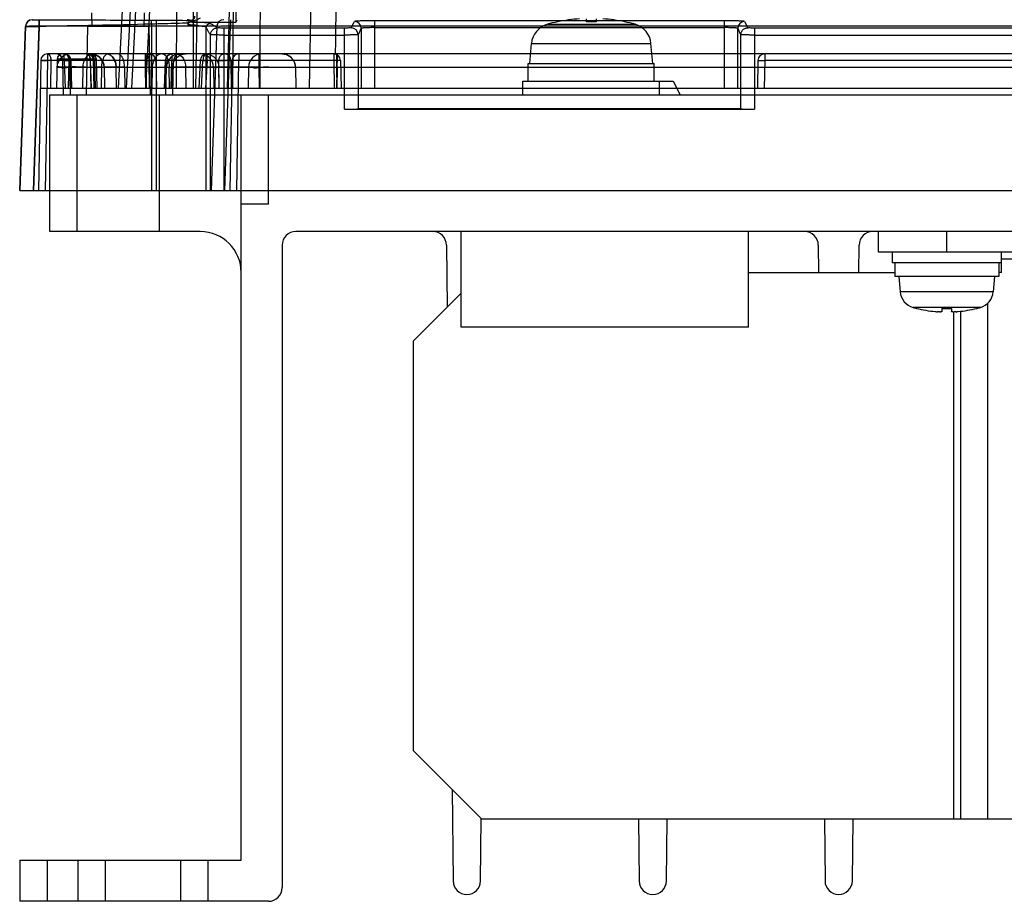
# Model space of a CAD drawing. Header units: millimetres. Extents: x 30 to 245, y 92 to 285.
# Tile 1 of 16: x 30 to 102, y 92 to 156. Entities that reach past the tile are written whole.
import ezdxf

# ---------------------------------------------------------------- set-up
doc = ezdxf.new("R2010")
doc.units = ezdxf.units.MM
doc.header["$LTSCALE"] = 24.676948
doc.layers.get('0').update_dxf_attribs({"linetype": 'CONTINUOUS'})

msp = doc.modelspace()

# ---------------------------------------------------------------- linework, layer by layer
at = {"color": 7, "linetype": 'Continuous'}
for p, q in [((42.512, 151.225), (42.512, 253.725)), ((45.623, 251.725), (45.623, 156.047)), ((42.228, 250.751), (37.012, 151.225)), ((44.511, 250.738), (42.669, 151.225)), ((42.603, 246.725), (37.598, 151.225)), ((51.012, 151.225), (52.618, 243.225)), ((46.05, 241.225), (45.386, 151.225)), ((47.997, 241.225), (47.356, 151.225)), ((45.012, 151.225), (46.832, 220.725)), ((38.014, 151.225), (41.557, 218.832)), ((41.557, 218.832), (41.262, 151.225)), ((42.512, 217.992), (39.013, 151.225)), ((35.112, 155.725), (35.095, 156.725)), ((38.912, 155.725), (38.929, 156.725)), ((71.262, 156.067), (71.262, 156.29)), ((71.962, 156.29), (71.962, 156.067)), ((30.232, 155.742), (29.812, 143.725)), ((29.828, 143.725), (30.24, 155.738)), ((30.731, 156.225), (30.737, 156.218)), ((30.811, 143.725), (31.231, 155.742)), ((31.24, 155.724), (30.828, 143.725)), ((31.231, 156.225), (31.231, 155.742)), ((44.232, 155.742), (31.231, 155.742)), ((34.762, 155.725), (34.675, 150.725)), ((39.262, 155.725), (34.762, 155.725)), ((39.262, 155.725), (39.349, 150.725)), ((39.46, 155.9), (39.46, 143.725)), ((39.812, 143.725), (39.812, 156.225)), ((42.106, 155.967), (42.106, 155.852)), ((42.384, 156.163), (42.506, 156.163)), ((42.401, 156.047), (45.623, 156.047)), ((43.458, 143.725), (43.458, 155.647)), ((44.232, 155.742), (43.812, 143.725)), ((44.77, 143.725), (44.777, 155.61)), ((53.563, 155.61), (44.777, 155.61)), ((44.811, 143.725), (45.231, 155.742)), ((45.231, 156.225), (45.231, 155.742)), ((229.393, 155.742), (45.231, 155.742)), ((45.623, 156.047), (45.712, 156.225)), ((53.564, 149.677), (53.563, 155.61)), ((54.062, 155.628), (54.295, 156.093)), ((54.795, 155.593), (54.562, 155.128)), ((54.795, 155.593), (54.795, 151.225)), ((55.795, 151.225), (55.795, 156.144)), ((81.329, 156.144), (55.795, 156.144)), ((55.795, 155.644), (81.329, 155.644)), ((68.406, 155.889), (74.818, 155.889)), ((69.162, 156.072), (69.162, 156.067)), ((74.062, 156.067), (74.062, 156.072)), ((81.329, 156.144), (81.329, 151.225)), ((82.562, 155.128), (82.329, 155.593)), ((82.329, 151.225), (82.329, 155.593)), ((82.829, 156.093), (83.061, 155.628)), ((83.561, 155.61), (83.56, 149.677)), ((106.063, 155.61), (83.561, 155.61)), ((43.771, 143.725), (43.778, 155.128)), ((44.777, 155.102), (53.563, 155.102)), ((54.562, 155.128), (54.564, 149.711)), ((82.56, 149.711), (82.562, 155.128)), ((83.561, 155.102), (106.063, 155.102)), ((67.112, 153.025), (67.24, 154.486)), ((67.24, 154.486), (75.984, 154.486)), ((76.112, 153.025), (75.984, 154.486)), ((31.847, 153.725), (31.847, 153.225)), ((242.777, 153.725), (31.847, 153.725)), ((33.073, 153.234), (33.073, 153.725)), ((36.288, 153.725), (33.538, 153.725)), ((34.986, 153.725), (35.292, 153.677)), ((35.218, 153.673), (35.021, 153.725)), ((35.568, 153.538), (35.788, 153.321)), ((36.308, 153.725), (35.752, 153.725)), ((38.985, 153.725), (38.985, 152.742)), ((39.037, 152.742), (39.037, 153.725)), ((39.277, 153.234), (39.277, 153.725)), ((44.353, 153.725), (43.392, 153.725)), ((43.515, 153.234), (43.515, 153.725)), ((45.847, 153.725), (45.847, 153.234)), ((47.334, 152.742), (47.334, 153.725)), ((47.387, 153.725), (47.387, 152.742)), ((52.777, 153.725), (52.777, 153.234)), ((52.985, 153.725), (52.985, 152.742)), ((53.012, 151.225), (53.055, 153.725)), ((53.037, 152.742), (53.037, 153.725)), ((84.303, 153.725), (84.303, 153.234)), ((31.347, 153.234), (31.181, 143.725)), ((31.847, 153.234), (31.681, 143.725)), ((52.777, 153.234), (31.847, 153.234)), ((32.097, 153.234), (32.062, 151.225)), ((32.549, 153.332), (32.512, 151.225)), ((33.012, 150.725), (32.968, 153.234)), ((33.073, 153.234), (33.134, 151.225)), ((33.402, 153.332), (33.365, 151.225)), ((35.275, 153.332), (33.402, 153.332)), ((33.521, 150.725), (33.475, 153.332)), ((33.506, 153.234), (33.564, 151.225)), ((33.634, 151.225), (33.573, 153.24)), ((34.442, 152.742), (34.415, 151.225)), ((34.442, 152.742), (240.182, 152.742)), ((35.233, 153.242), (34.983, 153.234)), ((35.054, 151.225), (34.983, 153.234)), ((35.049, 151.225), (34.984, 153.234)), ((35.18, 153.332), (35.234, 151.225)), ((35.304, 151.225), (35.233, 153.243)), ((35.334, 151.225), (35.275, 153.332)), ((35.275, 153.332), (35.334, 151.225)), ((35.481, 151.225), (35.421, 153.336)), ((35.788, 152.742), (35.761, 151.225)), ((35.932, 153.048), (35.985, 152.742)), ((35.985, 152.742), (36.012, 151.225)), ((36.891, 151.225), (36.864, 152.742)), ((37.485, 152.742), (37.512, 151.225)), ((38.985, 152.742), (39.012, 151.225)), ((39.037, 152.742), (39.012, 151.225)), ((39.03, 152.742), (39.016, 151.225)), ((39.027, 153.234), (39.057, 151.225)), ((39.312, 151.225), (39.277, 153.234)), ((39.506, 152.742), (39.485, 151.225)), ((39.506, 152.742), (39.487, 151.225)), ((39.777, 153.234), (39.812, 151.225)), ((40.451, 153.24), (40.39, 151.225)), ((40.46, 151.225), (40.518, 153.234)), ((40.503, 150.725), (40.538, 152.742)), ((40.762, 151.225), (40.749, 152.742)), ((40.89, 151.225), (40.951, 153.234)), ((40.986, 152.742), (40.962, 151.225)), ((41.012, 150.725), (41.056, 153.234)), ((41.943, 152.742), (41.962, 151.225)), ((43.016, 153.25), (42.911, 151.225)), ((43.112, 151.225), (43.209, 153.234)), ((43.515, 153.234), (43.412, 151.225)), ((43.985, 152.742), (44.012, 151.225)), ((44.395, 151.225), (44.366, 153.234)), ((44.401, 151.225), (44.378, 152.742)), ((45.347, 153.234), (45.181, 143.725)), ((45.312, 151.225), (45.277, 153.234)), ((45.681, 143.725), (45.847, 153.234)), ((46.538, 152.742), (46.512, 151.225)), ((47.356, 151.225), (47.334, 152.742)), ((47.387, 152.742), (47.365, 151.225)), ((49.985, 152.742), (50.012, 151.225)), ((52.777, 153.234), (52.812, 151.225)), ((52.985, 152.742), (53.012, 151.225)), ((53.037, 152.742), (53.011, 151.225)), ((53.277, 153.234), (53.312, 151.225)), ((67.012, 151.725), (67.012, 153.025)), ((67.012, 153.025), (76.212, 153.025)), ((76.212, 151.725), (76.212, 153.025)), ((83.803, 153.234), (83.768, 151.225)), ((84.303, 153.234), (84.268, 151.225)), ((105.321, 153.234), (84.303, 153.234)), ((66.612, 150.725), (66.612, 151.725)), ((66.612, 151.725), (77.612, 151.725)), ((76.612, 150.725), (76.612, 151.725)), ((77.612, 151.725), (78.112, 150.725)), ((31.312, 151.225), (243.312, 151.225)), ((32.012, 140.725), (32.012, 150.725)), ((32.012, 150.725), (242.612, 150.725)), ((34.012, 140.725), (34.012, 150.725)), ((40.012, 150.725), (40.012, 140.725)), ((46.012, 94.725), (46.012, 150.725)), ((48.012, 142.725), (48.012, 150.725)), ((54.571, 151.225), (54.571, 149.724)), ((82.553, 149.724), (82.553, 151.225)), ((53.564, 149.677), (83.56, 149.677)), ((54.571, 149.724), (54.564, 149.711)), ((54.571, 149.724), (82.553, 149.724)), ((82.553, 149.724), (82.56, 149.711)), ((29.812, 143.725), (244.812, 143.725)), ((48.012, 142.725), (46.012, 142.725)), ((43.012, 140.725), (32.012, 140.725)), ((224.612, 140.725), (50.012, 140.725)), ((62.112, 133.725), (62.112, 140.725)), ((83.112, 133.725), (83.112, 140.725)), ((92.612, 139.225), (92.612, 140.725)), ((97.612, 139.225), (97.612, 140.725)), ((49.012, 139.725), (49.012, 92.725)), ((61.022, 139.736), (61.07, 135.183)), ((88.222, 139.736), (88.244, 137.725)), ((91.18, 137.725), (91.202, 139.736)), ((192.612, 139.225), (92.612, 139.225)), ((93.612, 139.225), (93.612, 138.425)), ((101.612, 137.725), (101.612, 139.225)), ((101.612, 138.425), (93.612, 138.425)), ((93.812, 138.425), (93.812, 137.425)), ((101.412, 138.425), (101.412, 137.425)), ((101.612, 138.725), (183.612, 138.725)), ((83.112, 137.725), (93.812, 137.725)), ((101.612, 137.725), (101.412, 137.725)), ((101.412, 137.425), (93.812, 137.425)), ((94.112, 137.425), (94.21, 136.306)), ((101.112, 137.425), (101.014, 136.306)), ((62.112, 136.225), (58.612, 132.725)), ((101.014, 136.306), (94.21, 136.306)), ((100.612, 97.725), (100.612, 135.5)), ((100.075, 135.169), (95.149, 135.169)), ((95.412, 135.105), (95.412, 135.098)), ((97.262, 135.105), (97.262, 134.872)), ((97.962, 135.105), (97.962, 134.872)), ((98.112, 134.872), (98.112, 97.725)), ((98.612, 134.872), (98.612, 97.725)), ((99.812, 135.098), (99.812, 135.105)), ((83.112, 133.725), (62.112, 133.725)), ((58.612, 102.725), (58.612, 132.725)), ((58.612, 102.725), (63.612, 97.725)), ((61.442, 99.895), (61.512, 93.214)), ((63.512, 93.214), (63.56, 97.777)), ((105.66, 97.725), (63.612, 97.725)), ((75.065, 97.725), (75.112, 93.214)), ((77.112, 93.214), (77.159, 97.725)), ((88.665, 97.725), (88.712, 93.214)), ((90.712, 93.214), (90.759, 97.725)), ((29.812, 94.725), (29.812, 91.725)), ((29.812, 94.725), (46.012, 94.725)), ((31.812, 94.725), (31.812, 91.725)), ((34.062, 94.725), (34.062, 91.725)), ((36.062, 94.725), (36.062, 91.725)), ((41.562, 94.725), (41.562, 91.725)), ((43.562, 94.725), (43.562, 91.725)), ((48.012, 91.725), (29.812, 91.725))]:
    msp.add_line(p, q, dxfattribs=at)
for points in [[(32.949, 153.725), (32.751, 153.673), (32.605, 153.529), (32.549, 153.332)], [(32.949, 153.725), (32.751, 153.673), (32.605, 153.529)], [(34.986, 153.725), (35.291, 153.677), (35.568, 153.538), (35.788, 153.321)], [(35.421, 153.336), (35.364, 153.532), (35.218, 153.673), (35.021, 153.725)], [(35.388, 153.641), (35.455, 153.608), (35.523, 153.569), (35.59, 153.522), (35.655, 153.468), (35.719, 153.405), (35.779, 153.334), (35.834, 153.254), (35.883, 153.166), (35.924, 153.07), (35.956, 152.967), (35.977, 152.857), (35.986, 152.742)], [(35.568, 153.538), (35.788, 153.321), (35.932, 153.048)], [(47.334, 153.725), (46.227, 153.725), (45.207, 153.725)], [(48.986, 153.725), (49.291, 153.677), (49.568, 153.538), (49.788, 153.321), (49.932, 153.048), (49.985, 152.742)]]:
    msp.add_lwpolyline(points, dxfattribs=at)
for centre, radius, start, end in [((71.612, 144.325), 11.995, 94.06358, 101.78581), ((71.612, 144.325), 11.995, 78.21419, 85.93642), ((30.731, 155.725), 0.5, 89.97552, 177.99921), ((30.738, 155.721), 0.498, 90.04503, 178.00204), ((44.731, 155.725), 0.5, 89.97553, 177.99891), ((54.062, 155.127), 0.5, 0.05494, 89.97238), ((54.295, 155.592), 0.5, 0.0564, 89.96678), ((68.834, 154.347), 1.6, 105.49397, 175), ((71.612, 144.325), 12, 101.78072, 105.49397), ((71.612, 144.325), 11.747, 88.29266, 91.70734), ((71.612, 144.325), 12, 74.50603, 78.21928), ((74.39, 154.347), 1.6, 5, 74.50603), ((82.829, 155.592), 0.5, 90.03344, 179.94383), ((31.847, 153.225), 0.5, 90, 179), ((32.468, 153.225), 0.5, 1, 90), ((33.538, 152.725), 1, 90.00668, 178.99893), ((32.949, 153.325), 0.4, 90, 179), ((33.073, 153.225), 0.5, 1.74053, 89.92456), ((33.075, 153.325), 0.4, 1, 89.9979), ((34.733, 153.225), 0.5, 2.00698, 89.96934), ((34.986, 152.725), 1, 1, 90), ((39.277, 153.225), 0.5, 0, 90), ((40.951, 153.225), 0.5, 90.00002, 178.27177), ((41.538, 152.725), 1, 90.00199, 179), ((41.556, 153.225), 0.5, 90, 179), ((42.986, 152.725), 1, 1, 90), ((43.515, 153.225), 0.5, 90, 180), ((44.777, 153.225), 0.5, 1.00001, 90.00031), ((45.847, 153.225), 0.5, 90, 180), ((47.538, 152.725), 1, 89.99974, 179.00002), ((48.986, 152.725), 1, 1, 90.00002), ((52.777, 153.225), 0.5, 1, 90.00215), ((84.303, 153.225), 0.5, 90, 179), ((31.604, 138.829), 14.413, 88.0396, 89.09365), ((40.174, 127.636), 25.61, 88.26106, 88.84759), ((43.012, 137.725), 3, 0, 90), ((50.012, 139.725), 1, 90, 180), ((60.022, 139.725), 1, 0.60302, 90), ((87.222, 139.725), 1, 0.60302, 90), ((92.201, 139.725), 1, 90, 179.39698), ((95.505, 136.419), 1.3, 185, 254.11915), ((99.719, 136.419), 1.3, 285.88085, 355), ((97.612, 143.825), 9, 254.11915, 255.851), ((97.612, 143.825), 8.993, 255.84006, 264.57654), ((97.251, 140.015), 5.166, 264.56744, 265.78752), ((97.208, 139.415), 4.564, 265.77879, 266.69128), ((97.116, 136.986), 2.133, 268.86962, 269.98407), ((97.117, 136.364), 1.511, 269.93536, 271.34266), ((97.612, 143.825), 8.727, 267.7015, 272.2985), ((98.108, 136.466), 1.614, 268.70065, 270.0181), ((98.107, 137.086), 2.234, 270.03949, 271.10371), ((98.01, 139.518), 4.667, 273.31919, 274.21154), ((97.967, 140.08), 5.232, 274.22006, 275.42478), ((97.612, 143.825), 8.993, 275.42346, 284.15994), ((97.612, 143.825), 9, 284.149, 285.88085), ((62.512, 93.225), 1, 180.60302, 359.39698), ((76.112, 93.225), 1, 180.60302, 359.39698), ((89.712, 93.225), 1, 180.60302, 359.39698), ((48.012, 92.725), 1, 270, 360)]:
    msp.add_arc(centre, radius, start, end, dxfattribs=at)
for centre, start_param, end_param in [((53.564, 149.712), -1.570791, -0.017445), ((83.56, 149.712), -3.124147, -1.570802)]:
    msp.add_ellipse(centre, major_axis=(1, 0), ratio=0.034905, start_param=start_param, end_param=end_param, dxfattribs=at)
for points, knots in [([(54.451, 243.225), (54.276, 233.28), (53.928, 213.391), (53.408, 183.558), (53.06, 163.669), (52.886, 153.725)], [0, 0, 0, 0, 0.33334, 0.666674, 1, 1, 1, 1]), ([(42.326, 156.174), (42.363, 156.174), (42.421, 156.186), (42.49, 156.222), (42.538, 156.261), (42.577, 156.309), (42.614, 156.378), (42.626, 156.435), (42.627, 156.473)], [0, 0, 0, 0, 0.238853, 0.368044, 0.500016, 0.631988, 0.761179, 1, 1, 1, 1]), ([(42.506, 156.163), (42.565, 156.163), (42.686, 156.184), (42.857, 156.261), (42.967, 156.326), (43.025, 156.358)], [0, 0, 0, 0, 0.316149, 0.646019, 1, 1, 1, 1]), ([(31.231, 155.742), (31.104, 155.745), (30.876, 155.741), (30.541, 155.767), (30.388, 155.72), (30.232, 155.768), (30.232, 155.742)], [0, 0, 0, 0, 0.382694, 0.706792, 0.923473, 1, 1, 1, 1]), ([(30.232, 155.743), (30.232, 155.742), (30.234, 155.74), (30.238, 155.741), (30.239, 155.739), (30.24, 155.738)], [0, 0, 0, 0, 0.361901, 0.640936, 1, 1, 1, 1]), ([(30.24, 155.738), (30.268, 155.731), (30.371, 155.739), (30.578, 155.726), (30.883, 155.727), (31.115, 155.724), (31.24, 155.724)], [0, 0, 0, 0, 0.085523, 0.304869, 0.62592, 1, 1, 1, 1]), ([(30.737, 156.218), (30.753, 156.2), (30.855, 156.226), (31.007, 156.197), (31.157, 156.205), (31.24, 156.204)], [0, 0, 0, 0, 0.142406, 0.503606, 1, 1, 1, 1]), ([(31.239, 155.724), (31.238, 155.8), (31.229, 155.94), (31.249, 156.091), (31.225, 156.186), (31.24, 156.204)], [0, 0, 0, 0, 0.477273, 0.851643, 1, 1, 1, 1]), ([(31.24, 156.204), (32.171, 156.204), (34.015, 156.203), (36.755, 156.202), (38.564, 156.2), (39.46, 156.2)], [0, 0, 0, 0, 0.339736, 0.672915, 1, 1, 1, 1]), ([(39.46, 155.9), (39.46, 155.918), (39.459, 155.954), (39.458, 156.008), (39.457, 156.06), (39.457, 156.1), (39.457, 156.129), (39.457, 156.147), (39.457, 156.162), (39.458, 156.175), (39.458, 156.185), (39.459, 156.192), (39.459, 156.196), (39.46, 156.197), (39.46, 156.199), (39.46, 156.199), (39.46, 156.2)], [0, 0, 0, 0, 0.179327, 0.362262, 0.538627, 0.696895, 0.765686, 0.826394, 0.878429, 0.9212, 0.954304, 0.978077, 0.986633, 0.993068, 0.997471, 1, 1, 1, 1]), ([(39.46, 156.2), (39.821, 156.199), (40.514, 156.196), (41.488, 156.185), (42.101, 156.172), (42.384, 156.163)], [0, 0, 0, 0, 0.370426, 0.710259, 1, 1, 1, 1]), ([(42.106, 155.967), (41.841, 155.962), (41.277, 155.949), (40.396, 155.927), (39.778, 155.91), (39.46, 155.9)], [0, 0, 0, 0, 0.300208, 0.639248, 1, 1, 1, 1]), ([(42.325, 156.174), (42.293, 156.18), (42.231, 156.192), (42.144, 156.207), (42.089, 156.219), (42.065, 156.225)], [0, 0, 0, 0, 0.36781, 0.719383, 1, 1, 1, 1]), ([(42.384, 156.163), (42.338, 156.163), (42.251, 156.147), (42.142, 156.081), (42.106, 156.004), (42.106, 155.967)], [0, 0, 0, 0, 0.371051, 0.704035, 1, 1, 1, 1]), ([(42.401, 156.047), (42.364, 156.047), (42.293, 156.038), (42.198, 156), (42.127, 155.939), (42.106, 155.88), (42.106, 155.852)], [0, 0, 0, 0, 0.286687, 0.547263, 0.783466, 1, 1, 1, 1]), ([(43.458, 155.647), (43.429, 155.707), (43.159, 155.729), (42.749, 155.815), (42.342, 155.836), (42.106, 155.852)], [0, 0, 0, 0, 0.144079, 0.484043, 1, 1, 1, 1]), ([(42.325, 156.174), (42.337, 156.172), (42.369, 156.17), (42.429, 156.166), (42.478, 156.164), (42.506, 156.163)], [0, 0, 0, 0, 0.193361, 0.530307, 1, 1, 1, 1]), ([(43.758, 155.947), (43.696, 155.978), (43.464, 155.985), (43.019, 156.03), (42.631, 156.039), (42.401, 156.047)], [0, 0, 0, 0, 0.152471, 0.492517, 1, 1, 1, 1]), ([(43.458, 155.647), (43.458, 155.689), (43.471, 155.75), (43.506, 155.811), (43.528, 155.84), (43.546, 155.86), (43.567, 155.878), (43.6, 155.903), (43.661, 155.935), (43.72, 155.947), (43.758, 155.947)], [0, 0, 0, 0, 0.265833, 0.388268, 0.445303, 0.499468, 0.559424, 0.622877, 0.759883, 1, 1, 1, 1]), ([(43.778, 155.127), (43.76, 155.145), (43.724, 155.187), (43.674, 155.259), (43.622, 155.344), (43.549, 155.474), (43.496, 155.577), (43.458, 155.647)], [0, 0, 0, 0, 0.124856, 0.266441, 0.432262, 0.609399, 1, 1, 1, 1]), ([(43.758, 155.947), (43.828, 155.909), (43.931, 155.856), (44.061, 155.783), (44.146, 155.731), (44.218, 155.681), (44.259, 155.645), (44.277, 155.627)], [0, 0, 0, 0, 0.3908, 0.567904, 0.733639, 0.875142, 1, 1, 1, 1]), ([(43.778, 155.128), (43.778, 155.195), (43.799, 155.298), (43.867, 155.418), (43.935, 155.496), (44.016, 155.557), (44.103, 155.599), (44.191, 155.622), (44.249, 155.627), (44.277, 155.627)], [0, 0, 0, 0, 0.257628, 0.391487, 0.52454, 0.653799, 0.777342, 0.892937, 1, 1, 1, 1]), ([(45.231, 155.742), (45.103, 155.745), (44.875, 155.741), (44.541, 155.767), (44.388, 155.72), (44.232, 155.768), (44.232, 155.742)], [0, 0, 0, 0, 0.382878, 0.707106, 0.923652, 1, 1, 1, 1]), ([(44.777, 155.61), (44.695, 155.61), (44.549, 155.604), (44.394, 155.63), (44.294, 155.61), (44.277, 155.627)], [0, 0, 0, 0, 0.4888, 0.854898, 1, 1, 1, 1]), ([(54.062, 155.628), (54.052, 155.607), (53.94, 155.635), (53.796, 155.602), (53.645, 155.61), (53.563, 155.61)], [0, 0, 0, 0, 0.140044, 0.507038, 1, 1, 1, 1]), ([(55.794, 156.144), (55.605, 156.144), (55.261, 156.135), (54.781, 156.149), (54.511, 156.089), (54.313, 156.129), (54.295, 156.093)], [0, 0, 0, 0, 0.377651, 0.699906, 0.918037, 1, 1, 1, 1]), ([(55.795, 155.644), (55.743, 155.644), (55.641, 155.644), (55.491, 155.642), (55.349, 155.639), (55.217, 155.635), (55.099, 155.63), (55.011, 155.625), (54.949, 155.62), (54.911, 155.617), (54.877, 155.613), (54.85, 155.609), (54.828, 155.606), (54.811, 155.602), (54.801, 155.598), (54.796, 155.595), (54.795, 155.594), (54.795, 155.593)], [0, 0, 0, 0, 0.154187, 0.304634, 0.447217, 0.579613, 0.69863, 0.800436, 0.844192, 0.882883, 0.916165, 0.944019, 0.966318, 0.982964, 0.993992, 0.997532, 1, 1, 1, 1]), ([(82.329, 155.593), (82.329, 155.594), (82.327, 155.596), (82.322, 155.599), (82.311, 155.602), (82.293, 155.606), (82.271, 155.61), (82.243, 155.613), (82.209, 155.617), (82.17, 155.62), (82.108, 155.625), (82.02, 155.63), (81.902, 155.635), (81.771, 155.639), (81.63, 155.642), (81.482, 155.644), (81.38, 155.644), (81.329, 155.644)], [0, 0, 0, 0, 0.002706, 0.006696, 0.019348, 0.036729, 0.059654, 0.088022, 0.121701, 0.160671, 0.204588, 0.306392, 0.424919, 0.556496, 0.698007, 0.847185, 1, 1, 1, 1]), ([(82.829, 156.093), (82.811, 156.129), (82.613, 156.089), (82.344, 156.149), (81.863, 156.135), (81.519, 156.144), (81.33, 156.144)], [0, 0, 0, 0, 0.081954, 0.299856, 0.62191, 1, 1, 1, 1]), ([(82.562, 155.128), (82.562, 155.195), (82.583, 155.299), (82.651, 155.418), (82.719, 155.497), (82.8, 155.558), (82.888, 155.599), (82.975, 155.623), (83.034, 155.628), (83.061, 155.628)], [0, 0, 0, 0, 0.257593, 0.391433, 0.524474, 0.653733, 0.777289, 0.892907, 1, 1, 1, 1]), ([(83.561, 155.61), (83.479, 155.61), (83.327, 155.602), (83.184, 155.635), (83.072, 155.607), (83.061, 155.628)], [0, 0, 0, 0, 0.493274, 0.86029, 1, 1, 1, 1]), ([(44.777, 155.102), (44.713, 155.102), (44.589, 155.102), (44.407, 155.104), (44.263, 155.106), (44.156, 155.108), (44.085, 155.109), (44.019, 155.111), (43.96, 155.113), (43.909, 155.115), (43.866, 155.118), (43.836, 155.12), (43.815, 155.121), (43.803, 155.123), (43.794, 155.124), (43.786, 155.125), (43.781, 155.126), (43.778, 155.127), (43.778, 155.128)], [0, 0, 0, 0, 0.190557, 0.374463, 0.544436, 0.622279, 0.694396, 0.760101, 0.818843, 0.870105, 0.913374, 0.948192, 0.962354, 0.974322, 0.984077, 0.991602, 0.996896, 1, 1, 1, 1]), ([(54.562, 155.128), (54.562, 155.128), (54.562, 155.127), (54.559, 155.126), (54.555, 155.125), (54.548, 155.124), (54.539, 155.123), (54.528, 155.122), (54.514, 155.12), (54.499, 155.119), (54.473, 155.117), (54.436, 155.116), (54.385, 155.113), (54.327, 155.111), (54.261, 155.11), (54.189, 155.108), (54.111, 155.106), (54.028, 155.105), (53.909, 155.104), (53.753, 155.102), (53.627, 155.102), (53.563, 155.102)], [0, 0, 0, 0, 0.000963, 0.002424, 0.006999, 0.013844, 0.022966, 0.034355, 0.047994, 0.063863, 0.081942, 0.124584, 0.175456, 0.23403, 0.299777, 0.372135, 0.4504, 0.533832, 0.621692, 0.807412, 1, 1, 1, 1]), ([(83.561, 155.102), (83.497, 155.102), (83.371, 155.102), (83.215, 155.104), (83.096, 155.105), (83.013, 155.106), (82.935, 155.108), (82.863, 155.11), (82.797, 155.111), (82.739, 155.113), (82.688, 155.116), (82.651, 155.117), (82.625, 155.119), (82.609, 155.12), (82.596, 155.122), (82.585, 155.123), (82.575, 155.124), (82.569, 155.125), (82.565, 155.126), (82.562, 155.127), (82.562, 155.128), (82.562, 155.128)], [0, 0, 0, 0, 0.192578, 0.378287, 0.466143, 0.549573, 0.627837, 0.700195, 0.765943, 0.824518, 0.875392, 0.918039, 0.936122, 0.951995, 0.965637, 0.97703, 0.986155, 0.993001, 0.997577, 0.999038, 1, 1, 1, 1]), ([(31.847, 153.725), (31.893, 153.725), (31.997, 153.655), (32.075, 153.472), (32.096, 153.32), (32.097, 153.234)], [0, 0, 0, 0, 0.232469, 0.561987, 1, 1, 1, 1]), ([(33.073, 153.725), (33.095, 153.725), (33.139, 153.721), (33.203, 153.704), (33.244, 153.685), (33.263, 153.674)], [0, 0, 0, 0, 0.329184, 0.661721, 1, 1, 1, 1]), ([(33.402, 153.332), (33.402, 153.356), (33.398, 153.405), (33.383, 153.478), (33.356, 153.548), (33.32, 153.61), (33.276, 153.661), (33.225, 153.699), (33.173, 153.72), (33.137, 153.725), (33.119, 153.725)], [0, 0, 0, 0, 0.135724, 0.27648, 0.417736, 0.554133, 0.681454, 0.797947, 0.903362, 1, 1, 1, 1]), ([(33.402, 153.332), (33.402, 153.356), (33.398, 153.405), (33.383, 153.478), (33.356, 153.548), (33.32, 153.61), (33.276, 153.661), (33.225, 153.699), (33.173, 153.72), (33.137, 153.725), (33.119, 153.725)], [0, 0, 0, 0, 0.13572, 0.276472, 0.417725, 0.55412, 0.681442, 0.797938, 0.903357, 1, 1, 1, 1]), ([(33.263, 153.674), (33.311, 153.648), (33.399, 153.573), (33.482, 153.417), (33.505, 153.296), (33.506, 153.234)], [0, 0, 0, 0, 0.311131, 0.641436, 1, 1, 1, 1]), ([(34.442, 152.742), (34.444, 152.868), (34.478, 153.11), (34.623, 153.429), (34.85, 153.662), (35.054, 153.725), (35.149, 153.725)], [0, 0, 0, 0, 0.284026, 0.545419, 0.783798, 1, 1, 1, 1]), ([(34.733, 153.725), (34.746, 153.725), (34.772, 153.721), (34.81, 153.702), (34.832, 153.684), (34.843, 153.674)], [0, 0, 0, 0, 0.303933, 0.631801, 1, 1, 1, 1]), ([(34.909, 153.582), (34.895, 153.61), (34.863, 153.659), (34.802, 153.712), (34.754, 153.725), (34.733, 153.725)], [0, 0, 0, 0, 0.402125, 0.733595, 1, 1, 1, 1]), ([(34.843, 153.674), (34.874, 153.645), (34.928, 153.562), (34.968, 153.41), (34.981, 153.295), (34.983, 153.234)], [0, 0, 0, 0, 0.271061, 0.606477, 1, 1, 1, 1]), ([(34.984, 153.234), (34.984, 153.276), (34.978, 153.36), (34.953, 153.477), (34.926, 153.549), (34.909, 153.582)], [0, 0, 0, 0, 0.356971, 0.69538, 1, 1, 1, 1]), ([(35.18, 153.332), (35.18, 153.356), (35.177, 153.405), (35.166, 153.477), (35.147, 153.547), (35.121, 153.609), (35.089, 153.66), (35.052, 153.698), (35.013, 153.72), (34.986, 153.725), (34.973, 153.725)], [0, 0, 0, 0, 0.149951, 0.30408, 0.455745, 0.59746, 0.723147, 0.830716, 0.921133, 1, 1, 1, 1]), ([(35.275, 153.332), (35.274, 153.356), (35.271, 153.405), (35.255, 153.478), (35.229, 153.548), (35.193, 153.61), (35.148, 153.661), (35.098, 153.699), (35.045, 153.72), (35.009, 153.725), (34.992, 153.725)], [0, 0, 0, 0, 0.135722, 0.276475, 0.41773, 0.554126, 0.681448, 0.797942, 0.90336, 1, 1, 1, 1]), ([(35.275, 153.332), (35.274, 153.356), (35.271, 153.405), (35.255, 153.478), (35.229, 153.548), (35.193, 153.61), (35.148, 153.661), (35.098, 153.699), (35.045, 153.72), (35.009, 153.725), (34.992, 153.725)], [0, 0, 0, 0, 0.135723, 0.276479, 0.417735, 0.554131, 0.681453, 0.797946, 0.903362, 1, 1, 1, 1]), ([(36.288, 153.725), (36.221, 153.725), (36.07, 153.655), (35.918, 153.43), (35.814, 153.116), (35.789, 152.873), (35.788, 152.742)], [0, 0, 0, 0, 0.168778, 0.386368, 0.670974, 1, 1, 1, 1]), ([(36.157, 153.725), (36.2, 153.725), (36.29, 153.713), (36.397, 153.669), (36.481, 153.616), (36.565, 153.547), (36.66, 153.438), (36.75, 153.282), (36.815, 153.107), (36.854, 152.925), (36.863, 152.803), (36.864, 152.742)], [0, 0, 0, 0, 0.096619, 0.202003, 0.25885, 0.318563, 0.446003, 0.582405, 0.723607, 0.864328, 1, 1, 1, 1]), ([(36.864, 152.742), (36.863, 152.803), (36.854, 152.925), (36.815, 153.107), (36.75, 153.282), (36.66, 153.438), (36.565, 153.547), (36.481, 153.616), (36.397, 153.669), (36.29, 153.713), (36.2, 153.725), (36.157, 153.725)], [0, 0, 0, 0, 0.135672, 0.276393, 0.417595, 0.553997, 0.681437, 0.74115, 0.797997, 0.903381, 1, 1, 1, 1]), ([(37.485, 152.742), (37.485, 152.803), (37.478, 152.924), (37.451, 153.105), (37.413, 153.252), (37.372, 153.362), (37.338, 153.437), (37.3, 153.505), (37.259, 153.565), (37.215, 153.615), (37.157, 153.667), (37.095, 153.704), (37.031, 153.722), (37, 153.725), (36.985, 153.725)], [0, 0, 0, 0, 0.151233, 0.306598, 0.459236, 0.532125, 0.601533, 0.66676, 0.72737, 0.783114, 0.834039, 0.922804, 0.962483, 1, 1, 1, 1]), ([(39.167, 153.674), (39.136, 153.637), (39.08, 153.548), (39.035, 153.396), (39.025, 153.287), (39.028, 153.234)], [0, 0, 0, 0, 0.309565, 0.658328, 1, 1, 1, 1]), ([(39.03, 152.742), (39.031, 152.869), (39.055, 153.108), (39.156, 153.422), (39.307, 153.652), (39.462, 153.725), (39.529, 153.725)], [0, 0, 0, 0, 0.31994, 0.603761, 0.828471, 1, 1, 1, 1]), ([(39.277, 153.725), (39.264, 153.725), (39.237, 153.721), (39.199, 153.703), (39.177, 153.685), (39.167, 153.674)], [0, 0, 0, 0, 0.317729, 0.646792, 1, 1, 1, 1]), ([(40.213, 153.725), (40.12, 153.725), (39.921, 153.666), (39.692, 153.438), (39.543, 153.116), (39.507, 152.87), (39.506, 152.742)], [0, 0, 0, 0, 0.209776, 0.444863, 0.711936, 1, 1, 1, 1]), ([(40.249, 153.725), (40.317, 153.725), (40.471, 153.652), (40.622, 153.422), (40.724, 153.108), (40.748, 152.869), (40.749, 152.742)], [0, 0, 0, 0, 0.171528, 0.396238, 0.680059, 1, 1, 1, 1]), ([(40.518, 153.234), (40.518, 153.277), (40.529, 153.362), (40.573, 153.481), (40.62, 153.551), (40.647, 153.582)], [0, 0, 0, 0, 0.340309, 0.675025, 1, 1, 1, 1]), ([(40.647, 153.582), (40.674, 153.612), (40.734, 153.665), (40.84, 153.714), (40.915, 153.725), (40.951, 153.725)], [0, 0, 0, 0, 0.350491, 0.689254, 1, 1, 1, 1]), ([(40.951, 153.725), (40.93, 153.725), (40.978, 153.598), (40.935, 153.478), (40.951, 153.319), (40.951, 153.234)], [0, 0, 0, 0, 0.128662, 0.478109, 1, 1, 1, 1]), ([(40.986, 152.742), (40.988, 152.869), (41.041, 153.122), (41.255, 153.447), (41.578, 153.671), (41.84, 153.725), (41.971, 153.725)], [0, 0, 0, 0, 0.248134, 0.492825, 0.744422, 1, 1, 1, 1]), ([(41.236, 153.725), (41.329, 153.725), (41.527, 153.666), (41.757, 153.438), (41.906, 153.116), (41.941, 152.87), (41.943, 152.742)], [0, 0, 0, 0, 0.209776, 0.444863, 0.711936, 1, 1, 1, 1]), ([(43.325, 153.62), (43.295, 153.583), (43.249, 153.5), (43.23, 153.364), (43.215, 153.277), (43.209, 153.234)], [0, 0, 0, 0, 0.349648, 0.677026, 1, 1, 1, 1]), ([(43.515, 153.725), (43.495, 153.725), (43.449, 153.714), (43.383, 153.679), (43.344, 153.642), (43.325, 153.62)], [0, 0, 0, 0, 0.276855, 0.616671, 1, 1, 1, 1]), ([(43.392, 153.725), (43.514, 153.725), (43.671, 153.695), (43.842, 153.617), (43.957, 153.55), (44.088, 153.443), (44.216, 153.286), (44.337, 153.058), (44.376, 152.866), (44.378, 152.742)], [0, 0, 0, 0, 0.238053, 0.301722, 0.366477, 0.497745, 0.6294, 0.758729, 1, 1, 1, 1]), ([(44.489, 153.582), (44.463, 153.551), (44.418, 153.481), (44.377, 153.362), (44.366, 153.277), (44.366, 153.234)], [0, 0, 0, 0, 0.322097, 0.657259, 1, 1, 1, 1]), ([(44.777, 153.725), (44.743, 153.725), (44.671, 153.714), (44.571, 153.664), (44.514, 153.612), (44.489, 153.582)], [0, 0, 0, 0, 0.307197, 0.645336, 1, 1, 1, 1]), ([(31.847, 153.234), (31.764, 153.235), (31.604, 153.251), (31.481, 153.212), (31.347, 153.256), (31.347, 153.234)], [0, 0, 0, 0, 0.499857, 0.865798, 1, 1, 1, 1]), ([(31.347, 153.234), (31.347, 153.255), (31.476, 153.22), (31.596, 153.255), (31.751, 153.242), (31.832, 153.24)], [0, 0, 0, 0, 0.133719, 0.498174, 1, 1, 1, 1]), ([(31.847, 153.234), (31.792, 153.235), (31.686, 153.234), (31.524, 153.246), (31.44, 153.22), (31.347, 153.25), (31.347, 153.234)], [0, 0, 0, 0, 0.328247, 0.653482, 0.902726, 1, 1, 1, 1]), ([(32.538, 152.742), (32.539, 152.816), (33.005, 152.648), (33.475, 152.81), (34.573, 152.724), (35.853, 152.758), (37.397, 152.744), (38.477, 152.744), (39.037, 152.742)], [0, 0, 0, 0, 0.034097, 0.134032, 0.292992, 0.500123, 0.741277, 1, 1, 1, 1]), ([(35.788, 152.742), (35.339, 152.743), (34.575, 152.717), (33.473, 152.807), (33.007, 152.644), (32.538, 152.816), (32.538, 152.742)], [0, 0, 0, 0, 0.414319, 0.732148, 0.931883, 1, 1, 1, 1]), ([(34.442, 152.742), (34.098, 152.743), (33.537, 152.743), (32.903, 152.745), (32.612, 152.743), (32.538, 152.742)], [0, 0, 0, 0, 0.542573, 0.883653, 1, 1, 1, 1]), ([(32.538, 152.742), (32.612, 152.743), (32.903, 152.745), (33.537, 152.743), (34.098, 152.743), (34.442, 152.742)], [0, 0, 0, 0, 0.116347, 0.457427, 1, 1, 1, 1]), ([(33.402, 153.332), (33.335, 153.335), (33.189, 153.341), (32.978, 153.34), (32.761, 153.353), (32.657, 153.324), (32.549, 153.35), (32.549, 153.332)], [0, 0, 0, 0, 0.234908, 0.50974, 0.762471, 0.937671, 1, 1, 1, 1]), ([(33.073, 153.234), (33.158, 153.236), (33.322, 153.24), (33.441, 153.244), (33.61, 153.241), (33.529, 153.235), (33.506, 153.234)], [0, 0, 0, 0, 0.452433, 0.77583, 0.882334, 1, 1, 1, 1]), ([(35.18, 153.332), (35.234, 153.333), (35.273, 153.334), (35.446, 153.338), (35.352, 153.333), (35.314, 153.333), (35.275, 153.332)], [0, 0, 0, 0, 0.42621, 0.624249, 0.689808, 1, 1, 1, 1]), ([(35.275, 153.332), (35.315, 153.333), (35.353, 153.333), (35.446, 153.338), (35.271, 153.333), (35.233, 153.333), (35.18, 153.332)], [0, 0, 0, 0, 0.31589, 0.375265, 0.579163, 1, 1, 1, 1]), ([(35.985, 152.742), (35.985, 152.743), (35.986, 152.743), (35.987, 152.743), (35.988, 152.743), (35.99, 152.743), (35.994, 152.744), (36.001, 152.744), (36.009, 152.744), (36.019, 152.745), (36.03, 152.745), (36.044, 152.746), (36.059, 152.746), (36.083, 152.746), (36.117, 152.747), (36.163, 152.747), (36.216, 152.748), (36.275, 152.748), (36.342, 152.749), (36.414, 152.749), (36.523, 152.749), (36.674, 152.75), (36.871, 152.75), (37.088, 152.75), (37.324, 152.749), (37.576, 152.749), (37.841, 152.748), (38.117, 152.747), (38.5, 152.745), (38.79, 152.744), (38.985, 152.742)], [0, 0, 0, 0, 0.000103, 0.000341, 0.000726, 0.00126, 0.002779, 0.004896, 0.007611, 0.010921, 0.014823, 0.019314, 0.024391, 0.030053, 0.043116, 0.058481, 0.076125, 0.096017, 0.1181, 0.142307, 0.168572, 0.227012, 0.29289, 0.365632, 0.444489, 0.528664, 0.617361, 0.709761, 0.804956, 1, 1, 1, 1]), ([(35.985, 152.742), (35.985, 152.743), (35.986, 152.743), (35.986, 152.743), (35.988, 152.743), (35.989, 152.743), (35.991, 152.743), (35.995, 152.743), (36.001, 152.743), (36.009, 152.743), (36.019, 152.743), (36.03, 152.743), (36.044, 152.744), (36.059, 152.744), (36.083, 152.744), (36.117, 152.744), (36.163, 152.744), (36.216, 152.744), (36.276, 152.744), (36.342, 152.744), (36.414, 152.744), (36.523, 152.743), (36.674, 152.743), (36.798, 152.743), (36.864, 152.742)], [0, 0, 0, 0, 0.000277, 0.001061, 0.002361, 0.004177, 0.006508, 0.009354, 0.016583, 0.025855, 0.037161, 0.05049, 0.065833, 0.08318, 0.102521, 0.147147, 0.19963, 0.259892, 0.32783, 0.403242, 0.485901, 0.575582, 0.775104, 1, 1, 1, 1]), ([(36.864, 152.742), (36.798, 152.743), (36.674, 152.743), (36.523, 152.743), (36.414, 152.744), (36.342, 152.744), (36.276, 152.744), (36.216, 152.744), (36.163, 152.744), (36.117, 152.744), (36.083, 152.744), (36.059, 152.744), (36.044, 152.744), (36.03, 152.743), (36.019, 152.743), (36.009, 152.743), (36.001, 152.743), (35.995, 152.743), (35.991, 152.743), (35.989, 152.743), (35.988, 152.743), (35.986, 152.743), (35.986, 152.743), (35.985, 152.743), (35.985, 152.742)], [0, 0, 0, 0, 0.224901, 0.424427, 0.514109, 0.596768, 0.67218, 0.740117, 0.800379, 0.852861, 0.897486, 0.916826, 0.934173, 0.949515, 0.962844, 0.974148, 0.98342, 0.990648, 0.993493, 0.995824, 0.99764, 0.998939, 0.999723, 1, 1, 1, 1]), ([(37.485, 152.742), (37.376, 152.743), (37.217, 152.743), (37.01, 152.744), (36.867, 152.744), (36.733, 152.745), (36.609, 152.745), (36.495, 152.745), (36.391, 152.745), (36.299, 152.745), (36.218, 152.745), (36.158, 152.745), (36.116, 152.745), (36.089, 152.744), (36.065, 152.744), (36.044, 152.744), (36.027, 152.744), (36.014, 152.744), (36.005, 152.743), (36, 152.743), (35.996, 152.743), (35.992, 152.743), (35.989, 152.743), (35.987, 152.743), (35.986, 152.743), (35.986, 152.743), (35.986, 152.742), (35.986, 152.742)], [0, 0, 0, 0, 0.217656, 0.318857, 0.414381, 0.503807, 0.586783, 0.66298, 0.732067, 0.793732, 0.847734, 0.893852, 0.913885, 0.931865, 0.947765, 0.961575, 0.973283, 0.98288, 0.986884, 0.990357, 0.993297, 0.995704, 0.997576, 0.998913, 0.999715, 0.999918, 1, 1, 1, 1]), ([(39.028, 153.234), (39.038, 153.234), (39.062, 153.235), (39.098, 153.236), (39.137, 153.237), (39.174, 153.239), (39.212, 153.236), (39.244, 153.25), (39.277, 153.237), (39.277, 153.225)], [0, 0, 0, 0, 0.124802, 0.27345, 0.429089, 0.578743, 0.717479, 0.861198, 1, 1, 1, 1]), ([(39.277, 153.225), (39.322, 153.226), (39.407, 153.252), (39.53, 153.238), (39.649, 153.247), (39.71, 153.23), (39.777, 153.246), (39.777, 153.234)], [0, 0, 0, 0, 0.271929, 0.513224, 0.749508, 0.927905, 1, 1, 1, 1]), ([(39.777, 153.234), (39.777, 153.243), (39.713, 153.225), (39.642, 153.246), (39.47, 153.233), (39.349, 153.235), (39.277, 153.234)], [0, 0, 0, 0, 0.055752, 0.243489, 0.570432, 1, 1, 1, 1]), ([(40.518, 153.234), (40.495, 153.235), (40.411, 153.242), (40.584, 153.243), (40.632, 153.241), (40.689, 153.24)], [0, 0, 0, 0, 0.219075, 0.439312, 1, 1, 1, 1]), ([(47.387, 152.742), (46.79, 152.744), (45.642, 152.746), (44.032, 152.748), (42.682, 152.748), (41.696, 152.746), (41.173, 152.745), (40.986, 152.742)], [0, 0, 0, 0, 0.279745, 0.537927, 0.754509, 0.912643, 1, 1, 1, 1]), ([(43.209, 153.234), (43.189, 153.234), (43.155, 153.232), (43.107, 153.248), (43.076, 153.226), (43.042, 153.231), (43.033, 153.254), (43.029, 153.281), (43.003, 153.268), (43.015, 153.242), (43.015, 153.225)], [0, 0, 0, 0, 0.213388, 0.381732, 0.51625, 0.606987, 0.720318, 0.790509, 0.811625, 1, 1, 1, 1]), ([(43.015, 153.225), (43.015, 153.234), (43.025, 153.256), (43.072, 153.251), (43.133, 153.251), (43.232, 153.246), (43.362, 153.241), (43.461, 153.236), (43.515, 153.234)], [0, 0, 0, 0, 0.049819, 0.116006, 0.238011, 0.42577, 0.682489, 1, 1, 1, 1]), ([(44.366, 153.234), (44.394, 153.237), (44.455, 153.241), (44.549, 153.246), (44.645, 153.25), (44.739, 153.251), (44.826, 153.257), (44.906, 153.243), (44.983, 153.273), (45.042, 153.249), (45.061, 153.225)], [0, 0, 0, 0, 0.121946, 0.259166, 0.399247, 0.533884, 0.658173, 0.769646, 0.871113, 1, 1, 1, 1]), ([(47.334, 152.742), (46.991, 152.744), (46.49, 152.746), (45.845, 152.748), (45.42, 152.748), (45.054, 152.748), (44.758, 152.747), (44.559, 152.745), (44.441, 152.744), (44.396, 152.743), (44.378, 152.742)], [0, 0, 0, 0, 0.348074, 0.508771, 0.653964, 0.779092, 0.880442, 0.954788, 0.981151, 1, 1, 1, 1]), ([(45.061, 153.225), (45.071, 153.225), (45.092, 153.23), (45.11, 153.256), (45.137, 153.25), (45.16, 153.25), (45.183, 153.248), (45.205, 153.247), (45.226, 153.245), (45.244, 153.243), (45.26, 153.241), (45.27, 153.238), (45.277, 153.236), (45.277, 153.234)], [0, 0, 0, 0, 0.134234, 0.267343, 0.366744, 0.472487, 0.573961, 0.671256, 0.765872, 0.851734, 0.923558, 0.975092, 1, 1, 1, 1]), ([(45.847, 153.234), (45.765, 153.235), (45.608, 153.251), (45.484, 153.212), (45.347, 153.258), (45.347, 153.234)], [0, 0, 0, 0, 0.491118, 0.85444, 1, 1, 1, 1]), ([(46.538, 152.742), (46.539, 152.816), (47.005, 152.648), (47.475, 152.81), (48.573, 152.724), (49.853, 152.758), (51.397, 152.744), (52.477, 152.744), (53.037, 152.742)], [0, 0, 0, 0, 0.034097, 0.134032, 0.292992, 0.500123, 0.741277, 1, 1, 1, 1]), ([(49.985, 152.742), (49.985, 152.743), (49.986, 152.743), (49.987, 152.743), (49.988, 152.743), (49.99, 152.743), (49.994, 152.744), (50.001, 152.744), (50.009, 152.744), (50.019, 152.745), (50.03, 152.745), (50.044, 152.746), (50.059, 152.746), (50.083, 152.746), (50.117, 152.747), (50.163, 152.747), (50.216, 152.748), (50.275, 152.748), (50.342, 152.749), (50.414, 152.749), (50.523, 152.749), (50.674, 152.75), (50.871, 152.75), (51.088, 152.75), (51.324, 152.749), (51.576, 152.749), (51.841, 152.748), (52.117, 152.747), (52.5, 152.745), (52.79, 152.744), (52.985, 152.742)], [0, 0, 0, 0, 0.000103, 0.000341, 0.000726, 0.00126, 0.002779, 0.004896, 0.007611, 0.010921, 0.014823, 0.019314, 0.024391, 0.030053, 0.043116, 0.058481, 0.076125, 0.096017, 0.1181, 0.142307, 0.168572, 0.227012, 0.29289, 0.365632, 0.444489, 0.528664, 0.617361, 0.709761, 0.804956, 1, 1, 1, 1]), ([(53.277, 153.234), (53.277, 153.256), (53.143, 153.212), (53.02, 153.251), (52.86, 153.235), (52.777, 153.234)], [0, 0, 0, 0, 0.134202, 0.500143, 1, 1, 1, 1]), ([(83.803, 153.234), (83.804, 153.256), (83.938, 153.212), (84.06, 153.251), (84.22, 153.235), (84.303, 153.234)], [0, 0, 0, 0, 0.134101, 0.500056, 1, 1, 1, 1]), ([(97.074, 134.853), (97.064, 134.853), (97.021, 134.854), (96.977, 134.856), (96.944, 134.858)], [0, 0, 0, 0, 0.233012, 1, 1, 1, 1]), ([(97.262, 134.872), (97.262, 134.869), (97.255, 134.864), (97.245, 134.861), (97.233, 134.859), (97.217, 134.857), (97.19, 134.854), (97.168, 134.853), (97.153, 134.853)], [0, 0, 0, 0, 0.089281, 0.171241, 0.281449, 0.420066, 0.586699, 1, 1, 1, 1]), ([(98.071, 134.853), (98.056, 134.853), (98.034, 134.854), (98.007, 134.857), (97.991, 134.859), (97.979, 134.861), (97.969, 134.864), (97.962, 134.869), (97.962, 134.872)], [0, 0, 0, 0, 0.413325, 0.579972, 0.718585, 0.828778, 0.910738, 1, 1, 1, 1]), ([(98.28, 134.858), (98.268, 134.857), (98.225, 134.855), (98.182, 134.853), (98.15, 134.853)], [0, 0, 0, 0, 0.265557, 1, 1, 1, 1])]:
    msp.add_open_spline(points, degree=3, knots=knots, dxfattribs=at)
msp.add_open_spline([(39.46, 155.9), (36.721, 155.821), (33.98, 155.782), (31.239, 155.724)], degree=3, dxfattribs=at)

doc.saveas('drawing.dxf')
